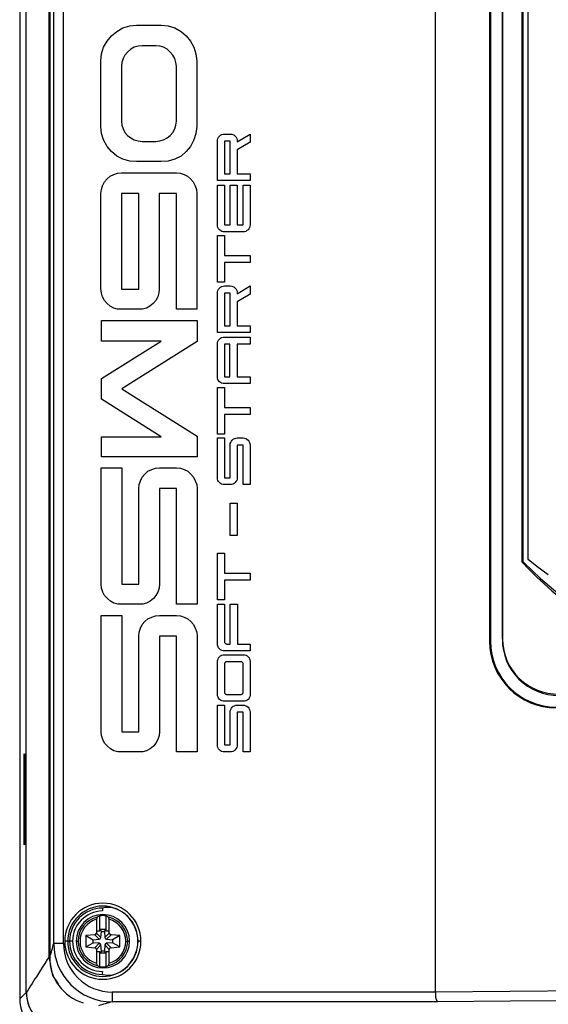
# Model space of a CAD drawing. Header units: millimetres. Extents: x 0 to 1048, y 0 to 810.
# Tile 4 of 45: x 81 to 135, y 192 to 293. Entities that reach past the tile are written whole.
import ezdxf

# ---------------------------------------------------------------- set-up
doc = ezdxf.new("R2010")
doc.units = ezdxf.units.MM
doc.header["$LTSCALE"] = 3.75
doc.layers.add('DIMENSIONS', color=140, linetype='Continuous', lineweight=25)
doc.styles.add('SLDTEXTSTYLE0', font='TXT', dxfattribs={"width": 0.7})
doc.dimstyles.new('SLDDIMSTYLE0', dxfattribs={"dimtxt": 8.092529, "dimasz": 12.3825, "dimexe": 0, "dimexo": 0.0625, "dimgap": 2.023132, "dimtad": 0, "dimtih": 1, "dimtoh": 1, "dimrnd": 1e-09, "dimzin": 12, "dimdsep": 46, "dimtxsty": 'SLDTEXTSTYLE0', "dimsah": 1, "dimcen": 0.09, "dimadec": 0, "dimazin": 3, "dimtfac": 1, "dimtofl": 0, "dimtmove": 0, "dimatfit": 3, "dimfxl": 0, "dimfrac": 2, "dimtolj": 1, "dimtzin": 12, "dimarcsym": 0})

# ---------------------------------------------------------------- blocks, each defined once
blk = doc.blocks.new('_D')
at = {"layer": 'DIMENSIONS'}
for p, q in [((79.72, 360.62), (42.42, 360.62)), ((54.33, 360.62), (54.33, 282.51)), ((42.3, 267.84), (39.59, 267.84)), ((39.59, 267.84), (39.59, 254.98)), ((66.35, 267.84), (69.07, 267.84)), ((69.07, 267.84), (69.07, 254.98)), ((39.59, 254.98), (42.3, 254.98)), ((69.07, 254.98), (66.35, 254.98)), ((54.33, 175.06), (54.33, 253.17)), ((79.72, 175.06), (42.42, 175.06))]:
    blk.add_line(p, q, dxfattribs=at)
for points in [[(54.33, 360.62), (52.42, 348.24), (56.23, 348.24)], [(54.33, 175.06), (56.23, 187.44), (52.42, 187.44)]]:
    blk.add_solid(points, dxfattribs=at)
at = {"layer": 'DIMENSIONS', "char_height": 7.937, "attachment_point": 1, "style": 'SLDTEXTSTYLE0'}
for s, insert in [('185.6', (38.94, 279.88)), ('7.31', (42.3, 265.21))]:
    blk.add_mtext(s, dxfattribs=dict(at, insert=insert))

msp = doc.modelspace()

# ---------------------------------------------------------------- linework, layer by layer
for p, q in [((81.133, 342.65), (81.133, 193.027)), ((81.809, 193.703), (81.809, 341.966)), ((123.673, 193.736), (123.673, 341.931)), ((84.139, 197.333), (84.139, 338.336)), ((84.152, 197.333), (84.152, 338.336)), ((84.155, 338.333), (84.155, 197.335)), ((84.2, 338.333), (84.2, 197.335)), ((84.613, 198.715), (84.613, 336.95)), ((85.613, 198.715), (85.613, 336.95)), ((129.194, 330.631), (129.194, 229.631)), ((129.28, 330.631), (129.28, 229.631)), ((130.501, 229.841), (130.501, 329.987)), ((130.529, 329.987), (130.529, 229.841)), ((132.506, 313.038), (132.506, 237.739)), ((132.595, 313.038), (132.595, 237.777)), ((133.128, 237.997), (133.128, 313.019)), ((91.067, 292.021), (91.69, 292.367)), ((91.69, 292.367), (92.382, 292.575)), ((92.382, 292.575), (93.074, 292.644)), ((93.074, 292.644), (95.602, 292.644)), ((95.602, 292.644), (96.327, 292.575)), ((96.327, 292.575), (96.986, 292.367)), ((96.986, 292.367), (97.643, 292.021)), ((90.065, 291.016), (90.513, 291.57)), ((90.513, 291.57), (91.067, 292.021)), ((97.643, 292.021), (98.163, 291.57)), ((98.163, 291.57), (98.612, 291.016)), ((89.511, 289.737), (89.718, 290.393)), ((89.718, 290.393), (90.065, 291.016)), ((92.487, 290.185), (92.174, 289.908)), ((92.833, 290.393), (92.487, 290.185)), ((93.249, 290.498), (92.833, 290.393)), ((93.664, 290.531), (93.249, 290.498)), ((95.048, 290.531), (93.664, 290.531)), ((95.464, 290.498), (95.048, 290.531)), ((95.843, 290.393), (95.464, 290.498)), ((96.225, 290.185), (95.843, 290.393)), ((96.535, 289.908), (96.225, 290.185)), ((98.612, 291.016), (98.958, 290.393)), ((98.958, 290.393), (99.165, 289.737)), ((89.442, 289.009), (89.511, 289.737)), ((91.726, 289.252), (91.587, 288.837)), ((91.898, 289.598), (91.726, 289.252)), ((92.174, 289.908), (91.898, 289.598)), ((96.779, 289.598), (96.535, 289.908)), ((96.986, 289.252), (96.779, 289.598)), ((97.089, 288.837), (96.986, 289.252)), ((99.165, 289.737), (99.235, 289.009)), ((89.442, 282.294), (89.442, 289.009)), ((91.587, 288.837), (91.551, 288.455)), ((91.551, 288.455), (91.551, 282.848)), ((97.158, 288.455), (97.089, 288.837)), ((97.158, 282.848), (97.158, 288.455)), ((99.235, 289.009), (99.235, 282.294)), ((89.511, 281.569), (89.442, 282.294)), ((91.551, 282.848), (91.587, 282.433)), ((91.587, 282.433), (91.726, 282.054)), ((91.726, 282.054), (91.898, 281.672)), ((96.779, 281.672), (96.986, 282.054)), ((96.986, 282.054), (97.089, 282.433)), ((97.089, 282.433), (97.158, 282.848)), ((99.235, 282.294), (99.165, 281.569)), ((89.718, 280.91), (89.511, 281.569)), ((91.898, 281.672), (92.174, 281.361)), ((92.174, 281.361), (92.487, 281.118)), ((92.487, 281.118), (92.833, 280.91)), ((95.843, 280.91), (96.225, 281.118)), ((96.225, 281.118), (96.535, 281.361)), ((96.535, 281.361), (96.779, 281.672)), ((99.165, 281.569), (98.958, 280.91)), ((101.372, 280.939), (101.408, 281.07)), ((101.408, 281.07), (101.479, 281.2)), ((101.479, 281.2), (101.561, 281.307)), ((101.561, 281.307), (101.68, 281.401)), ((101.68, 281.401), (101.798, 281.46)), ((101.798, 281.46), (101.94, 281.508)), ((101.94, 281.508), (102.071, 281.52)), ((102.071, 281.52), (102.674, 281.52)), ((102.674, 281.52), (102.816, 281.508)), ((102.816, 281.508), (102.947, 281.46)), ((102.947, 281.46), (103.065, 281.401)), ((103.065, 281.401), (103.184, 281.307)), ((103.184, 281.307), (103.266, 281.2)), ((103.266, 281.2), (103.337, 281.07)), ((103.337, 281.07), (103.373, 280.939)), ((103.385, 280.715), (104.699, 281.52)), ((104.699, 281.52), (104.699, 280.679)), ((90.065, 280.254), (89.718, 280.91)), ((90.513, 279.733), (90.065, 280.254)), ((92.833, 280.91), (93.249, 280.808)), ((93.249, 280.808), (93.664, 280.738)), ((93.664, 280.738), (95.048, 280.738)), ((95.048, 280.738), (95.464, 280.808)), ((95.464, 280.808), (95.843, 280.91)), ((98.612, 280.254), (98.163, 279.733)), ((98.958, 280.91), (98.612, 280.254)), ((101.36, 280.797), (101.372, 280.939)), ((101.36, 276.748), (101.36, 280.797)), ((102.674, 280.797), (102.071, 280.797)), ((102.071, 280.797), (102.071, 277.447)), ((102.674, 277.447), (102.674, 280.797)), ((103.373, 280.939), (103.385, 280.797)), ((103.385, 280.797), (103.385, 280.715)), ((104.699, 280.679), (103.385, 279.886)), ((91.067, 279.249), (90.513, 279.733)), ((91.69, 278.939), (91.067, 279.249)), ((97.643, 279.249), (96.986, 278.939)), ((98.163, 279.733), (97.643, 279.249)), ((103.385, 279.886), (103.385, 277.447)), ((92.382, 278.731), (91.69, 278.939)), ((93.074, 278.695), (92.382, 278.731)), ((95.602, 278.695), (93.074, 278.695)), ((96.327, 278.731), (95.602, 278.695)), ((96.986, 278.939), (96.327, 278.731)), ((90.065, 276.926), (90.375, 277.203)), ((90.375, 277.203), (90.757, 277.375)), ((90.757, 277.375), (91.136, 277.513)), ((91.136, 277.513), (91.551, 277.549)), ((91.551, 277.549), (97.158, 277.549)), ((97.158, 277.549), (97.54, 277.513)), ((97.54, 277.513), (97.955, 277.375)), ((97.955, 277.375), (98.301, 277.203)), ((98.301, 277.203), (98.612, 276.926)), ((102.071, 277.447), (102.674, 277.447)), ((103.385, 277.447), (104.699, 277.447)), ((104.699, 277.447), (104.699, 276.748)), ((89.511, 275.852), (89.613, 276.234)), ((89.613, 276.234), (89.821, 276.614)), ((89.821, 276.614), (90.065, 276.926)), ((98.612, 276.926), (98.888, 276.614)), ((98.888, 276.614), (99.096, 276.234)), ((99.096, 276.234), (99.201, 275.852)), ((104.699, 276.748), (101.36, 276.748)), ((101.36, 272.227), (101.36, 276.3)), ((101.36, 276.3), (102.071, 276.3)), ((102.071, 276.3), (102.071, 272.227)), ((102.674, 272.227), (102.674, 276.3)), ((102.674, 276.3), (103.385, 276.3)), ((103.385, 276.3), (103.385, 272.227)), ((103.989, 272.227), (103.989, 276.3)), ((103.989, 276.3), (104.699, 276.3)), ((104.699, 276.3), (104.699, 272.227)), ((89.442, 275.437), (89.511, 275.852)), ((89.442, 265.644), (89.442, 275.437)), ((93.318, 275.437), (91.551, 275.437)), ((91.551, 275.437), (91.551, 265.644)), ((93.318, 265.644), (93.318, 275.437)), ((97.158, 275.437), (95.394, 275.437)), ((95.394, 275.437), (95.394, 265.644)), ((97.158, 263.601), (97.158, 275.437)), ((99.201, 275.852), (99.235, 275.437)), ((99.235, 275.437), (99.235, 263.601)), ((101.372, 272.096), (101.36, 272.227)), ((101.408, 271.954), (101.372, 272.096)), ((102.071, 272.227), (102.674, 272.227)), ((103.385, 272.227), (103.989, 272.227)), ((104.687, 272.096), (104.652, 271.954)), ((104.699, 272.227), (104.687, 272.096)), ((101.36, 266.364), (101.36, 271.136)), ((101.36, 271.136), (102.071, 271.136)), ((101.479, 271.836), (101.408, 271.954)), ((101.561, 271.73), (101.479, 271.836)), ((101.68, 271.635), (101.561, 271.73)), ((101.798, 271.564), (101.68, 271.635)), ((101.929, 271.528), (101.798, 271.564)), ((104.131, 271.528), (101.929, 271.528)), ((102.071, 271.136), (102.071, 269.099)), ((104.261, 271.564), (104.131, 271.528)), ((104.379, 271.635), (104.261, 271.564)), ((104.497, 271.73), (104.379, 271.635)), ((104.581, 271.836), (104.497, 271.73)), ((104.652, 271.954), (104.581, 271.836)), ((102.071, 269.099), (104.699, 269.099)), ((104.699, 269.099), (104.699, 268.377)), ((102.071, 268.377), (102.071, 266.364)), ((104.699, 268.377), (102.071, 268.377)), ((102.071, 266.364), (101.36, 266.364)), ((101.798, 265.912), (101.94, 265.96)), ((101.94, 265.96), (102.071, 265.972)), ((102.071, 265.972), (102.674, 265.972)), ((102.674, 265.972), (102.816, 265.96)), ((102.816, 265.96), (102.947, 265.912)), ((103.385, 265.167), (104.699, 265.972)), ((104.699, 265.972), (104.699, 265.131)), ((89.511, 265.262), (89.442, 265.644)), ((89.613, 264.847), (89.511, 265.262)), ((91.551, 265.644), (93.318, 265.644)), ((95.358, 265.262), (95.256, 264.847)), ((95.394, 265.644), (95.358, 265.262)), ((101.36, 265.249), (101.372, 265.391)), ((101.36, 261.2), (101.36, 265.249)), ((101.372, 265.391), (101.408, 265.522)), ((101.408, 265.522), (101.479, 265.652)), ((101.479, 265.652), (101.561, 265.759)), ((101.561, 265.759), (101.68, 265.854)), ((101.68, 265.854), (101.798, 265.912)), ((102.674, 265.249), (102.071, 265.249)), ((102.071, 265.249), (102.071, 261.899)), ((102.674, 261.899), (102.674, 265.249)), ((102.947, 265.912), (103.065, 265.854)), ((103.065, 265.854), (103.184, 265.759)), ((103.184, 265.759), (103.266, 265.652)), ((103.266, 265.652), (103.337, 265.522)), ((103.337, 265.522), (103.373, 265.391)), ((103.373, 265.391), (103.385, 265.249)), ((103.385, 265.249), (103.385, 265.167)), ((104.699, 265.131), (103.385, 264.338)), ((89.821, 264.501), (89.613, 264.847)), ((90.065, 264.19), (89.821, 264.501)), ((90.375, 263.914), (90.065, 264.19)), ((94.771, 264.19), (94.459, 263.914)), ((95.048, 264.501), (94.771, 264.19)), ((95.256, 264.847), (95.048, 264.501)), ((103.385, 264.338), (103.385, 261.899)), ((90.757, 263.706), (90.375, 263.914)), ((91.136, 263.601), (90.757, 263.706)), ((93.697, 263.601), (91.136, 263.601)), ((94.112, 263.706), (93.697, 263.601)), ((94.459, 263.914), (94.112, 263.706)), ((99.235, 263.601), (97.158, 263.601)), ((89.511, 260.342), (89.511, 262.455)), ((89.511, 262.455), (99.27, 262.455)), ((99.27, 262.455), (99.27, 260.309)), ((104.699, 261.2), (101.36, 261.2)), ((102.071, 261.899), (102.674, 261.899)), ((103.385, 261.899), (104.699, 261.899)), ((104.699, 261.899), (104.699, 261.2)), ((89.511, 256.502), (95.602, 260.342)), ((95.602, 260.342), (89.511, 260.342)), ((99.27, 260.309), (91.587, 255.464)), ((101.348, 260.029), (101.36, 260.171)), ((101.348, 256.679), (101.348, 260.029)), ((101.36, 260.171), (101.408, 260.302)), ((101.408, 260.302), (101.467, 260.432)), ((101.467, 260.432), (101.561, 260.539)), ((101.561, 260.539), (101.668, 260.621)), ((101.668, 260.621), (101.787, 260.692)), ((101.787, 260.692), (101.929, 260.74)), ((101.929, 260.74), (102.071, 260.752)), ((102.071, 260.752), (104.699, 260.752)), ((102.615, 260.029), (102.071, 260.029)), ((102.071, 260.029), (102.071, 256.679)), ((102.615, 256.679), (102.615, 260.029)), ((104.699, 260.029), (103.385, 260.029)), ((103.385, 260.029), (103.385, 256.679)), ((104.699, 260.752), (104.699, 260.029)), ((89.511, 254.39), (89.511, 256.502)), ((101.36, 256.548), (101.348, 256.679)), ((101.408, 256.406), (101.36, 256.548)), ((101.467, 256.288), (101.408, 256.406)), ((101.561, 256.17), (101.467, 256.288)), ((101.668, 256.087), (101.561, 256.17)), ((101.787, 256.016), (101.668, 256.087)), ((101.929, 255.98), (101.787, 256.016)), ((104.699, 255.98), (101.929, 255.98)), ((102.071, 256.679), (102.615, 256.679)), ((103.385, 256.679), (104.699, 256.679)), ((104.699, 256.679), (104.699, 255.98)), ((91.587, 255.464), (99.27, 250.619)), ((101.36, 250.816), (101.36, 255.588)), ((101.36, 255.588), (102.071, 255.588)), ((102.071, 255.588), (102.071, 253.552)), ((95.602, 250.549), (89.511, 254.39)), ((102.071, 253.552), (104.699, 253.552)), ((104.699, 253.552), (104.699, 252.829)), ((102.071, 252.829), (102.071, 250.816)), ((104.699, 252.829), (102.071, 252.829)), ((89.511, 248.506), (89.511, 250.549)), ((89.511, 250.549), (95.602, 250.549)), ((99.27, 250.619), (99.27, 248.506)), ((101.348, 246.351), (101.348, 250.424)), ((101.348, 250.424), (102.071, 250.424)), ((102.071, 250.816), (101.36, 250.816)), ((102.071, 250.424), (102.071, 246.351)), ((102.663, 249.702), (102.674, 249.844)), ((102.674, 249.844), (102.722, 249.974)), ((102.722, 249.974), (102.781, 250.104)), ((102.781, 250.104), (102.876, 250.211)), ((102.876, 250.211), (102.982, 250.306)), ((102.982, 250.306), (103.113, 250.365)), ((103.113, 250.365), (103.242, 250.412)), ((103.242, 250.412), (103.385, 250.424)), ((103.385, 250.424), (103.977, 250.424)), ((103.977, 250.424), (104.119, 250.412)), ((104.119, 250.412), (104.249, 250.365)), ((104.249, 250.365), (104.379, 250.306)), ((104.379, 250.306), (104.486, 250.211)), ((104.486, 250.211), (104.581, 250.104)), ((104.581, 250.104), (104.64, 249.974)), ((104.64, 249.974), (104.687, 249.844)), ((104.687, 249.844), (104.699, 249.702)), ((102.663, 246.351), (102.663, 249.702)), ((103.977, 249.702), (103.385, 249.702)), ((103.385, 249.702), (103.385, 246.351)), ((103.977, 245.652), (103.977, 249.702)), ((104.699, 249.702), (104.699, 245.652)), ((99.27, 248.506), (89.511, 248.506)), ((89.475, 235.455), (89.475, 247.36)), ((89.475, 247.36), (91.587, 247.36)), ((91.587, 247.36), (91.587, 235.455)), ((93.941, 246.737), (94.251, 247.014)), ((94.251, 247.014), (94.633, 247.186)), ((94.633, 247.186), (95.012, 247.324)), ((95.012, 247.324), (95.428, 247.36)), ((95.428, 247.36), (97.158, 247.36)), ((97.158, 247.36), (97.573, 247.324)), ((97.573, 247.324), (97.955, 247.186)), ((97.955, 247.186), (98.335, 247.014)), ((98.335, 247.014), (98.647, 246.737)), ((93.351, 245.663), (93.49, 246.045)), ((93.49, 246.045), (93.664, 246.425)), ((93.664, 246.425), (93.941, 246.737)), ((98.647, 246.737), (98.924, 246.425)), ((98.924, 246.425), (99.096, 246.045)), ((99.096, 246.045), (99.235, 245.663)), ((101.36, 246.221), (101.348, 246.351)), ((101.408, 246.079), (101.36, 246.221)), ((101.467, 245.96), (101.408, 246.079)), ((101.561, 245.854), (101.467, 245.96)), ((101.668, 245.759), (101.561, 245.854)), ((102.071, 246.351), (102.663, 246.351)), ((103.171, 245.854), (103.065, 245.759)), ((103.255, 245.96), (103.171, 245.854)), ((103.326, 246.079), (103.255, 245.96)), ((103.373, 246.221), (103.326, 246.079)), ((103.385, 246.351), (103.373, 246.221)), ((93.318, 245.248), (93.351, 245.663)), ((93.318, 235.455), (93.318, 245.248)), ((97.158, 245.248), (95.428, 245.248)), ((95.428, 245.248), (95.428, 235.455)), ((97.158, 233.412), (97.158, 245.248)), ((99.235, 245.663), (99.27, 245.248)), ((99.27, 245.248), (99.27, 233.412)), ((101.787, 245.688), (101.668, 245.759)), ((101.929, 245.652), (101.787, 245.688)), ((102.805, 245.652), (101.929, 245.652)), ((102.935, 245.688), (102.805, 245.652)), ((103.065, 245.759), (102.935, 245.688)), ((104.699, 245.652), (103.977, 245.652)), ((102.674, 240.432), (102.674, 243.771)), ((102.674, 243.771), (103.385, 243.771)), ((103.385, 243.771), (103.385, 240.432)), ((103.385, 240.432), (102.674, 240.432)), ((101.36, 233.865), (101.36, 238.637)), ((101.36, 238.637), (102.071, 238.637)), ((102.071, 238.637), (102.071, 236.601)), ((132.506, 237.739), (132.595, 237.777)), ((102.071, 236.601), (104.699, 236.601)), ((102.071, 235.878), (102.071, 233.865)), ((104.699, 235.878), (102.071, 235.878)), ((104.699, 236.601), (104.699, 235.878)), ((89.511, 235.073), (89.475, 235.455)), ((89.649, 234.658), (89.511, 235.073)), ((91.587, 235.455), (93.318, 235.455)), ((95.394, 235.073), (95.256, 234.658)), ((95.428, 235.455), (95.394, 235.073)), ((89.821, 234.312), (89.649, 234.658)), ((90.098, 234.001), (89.821, 234.312)), ((90.411, 233.725), (90.098, 234.001)), ((90.757, 233.517), (90.411, 233.725)), ((94.494, 233.725), (94.112, 233.517)), ((94.805, 234.001), (94.494, 233.725)), ((95.048, 234.312), (94.805, 234.001)), ((95.256, 234.658), (95.048, 234.312)), ((102.071, 233.865), (101.36, 233.865)), ((91.172, 233.412), (90.757, 233.517)), ((93.733, 233.412), (91.172, 233.412)), ((94.112, 233.517), (93.733, 233.412)), ((99.27, 233.412), (97.158, 233.412)), ((101.36, 229.344), (101.36, 233.417)), ((101.36, 233.417), (102.082, 233.417)), ((102.082, 233.417), (102.082, 229.545)), ((102.674, 229.344), (102.674, 233.417)), ((102.674, 233.417), (103.397, 233.417)), ((103.397, 233.417), (103.397, 229.344)), ((89.475, 220.361), (89.475, 232.266)), ((89.475, 232.266), (91.587, 232.266)), ((91.587, 232.266), (91.587, 220.361)), ((93.941, 231.643), (94.251, 231.92)), ((94.251, 231.92), (94.633, 232.092)), ((94.633, 232.092), (95.012, 232.23)), ((95.012, 232.23), (95.428, 232.266)), ((95.428, 232.266), (97.158, 232.266)), ((97.158, 232.266), (97.573, 232.23)), ((97.573, 232.23), (97.955, 232.092)), ((97.955, 232.092), (98.335, 231.92)), ((98.335, 231.92), (98.647, 231.643)), ((93.351, 230.569), (93.49, 230.951)), ((93.49, 230.951), (93.664, 231.33)), ((93.664, 231.33), (93.941, 231.643)), ((98.647, 231.643), (98.924, 231.33)), ((98.924, 231.33), (99.096, 230.951)), ((99.096, 230.951), (99.235, 230.569)), ((93.318, 230.154), (93.351, 230.569)), ((93.318, 220.361), (93.318, 230.154)), ((97.158, 230.154), (95.428, 230.154)), ((95.428, 230.154), (95.428, 220.361)), ((97.158, 218.317), (97.158, 230.154)), ((99.235, 230.569), (99.27, 230.154)), ((99.27, 230.154), (99.27, 218.317)), ((130.529, 229.841), (130.501, 229.841)), ((101.372, 229.213), (101.36, 229.344)), ((101.419, 229.071), (101.372, 229.213)), ((101.479, 228.953), (101.419, 229.071)), ((101.574, 228.847), (101.479, 228.953)), ((101.68, 228.752), (101.574, 228.847)), ((101.798, 228.681), (101.68, 228.752)), ((101.94, 228.645), (101.798, 228.681)), ((102.082, 229.545), (102.094, 229.498)), ((102.094, 229.498), (102.118, 229.45)), ((102.118, 229.45), (102.153, 229.415)), ((102.153, 229.415), (102.189, 229.392)), ((102.189, 229.392), (102.224, 229.368)), ((102.224, 229.368), (102.272, 229.356)), ((102.272, 229.356), (102.319, 229.344)), ((102.319, 229.344), (102.674, 229.344)), ((103.397, 229.344), (104.699, 229.344)), ((104.699, 229.344), (104.699, 228.645)), ((129.194, 229.631), (129.28, 229.631)), ((101.36, 227.53), (101.372, 227.673)), ((101.372, 227.673), (101.419, 227.803)), ((101.419, 227.803), (101.479, 227.933)), ((101.479, 227.933), (101.574, 228.04)), ((101.574, 228.04), (101.68, 228.135)), ((101.68, 228.135), (101.798, 228.194)), ((101.798, 228.194), (101.94, 228.241)), ((104.699, 228.645), (101.94, 228.645)), ((101.94, 228.241), (102.082, 228.253)), ((102.082, 228.253), (103.989, 228.253)), ((103.989, 228.253), (104.131, 228.241)), ((104.131, 228.241), (104.261, 228.194)), ((104.261, 228.194), (104.391, 228.135)), ((104.391, 228.135), (104.497, 228.04)), ((104.497, 228.04), (104.592, 227.933)), ((104.592, 227.933), (104.652, 227.803)), ((104.652, 227.803), (104.699, 227.673)), ((104.699, 227.673), (104.699, 224.05)), ((101.36, 224.18), (101.36, 227.53)), ((102.094, 227.388), (102.082, 227.341)), ((102.082, 227.341), (102.082, 224.381)), ((102.118, 227.424), (102.094, 227.388)), ((102.189, 227.495), (102.118, 227.424)), ((102.224, 227.519), (102.189, 227.495)), ((102.272, 227.53), (102.224, 227.519)), ((103.799, 227.53), (102.272, 227.53)), ((103.847, 227.519), (103.799, 227.53)), ((103.882, 227.495), (103.847, 227.519)), ((103.953, 227.424), (103.882, 227.495)), ((103.977, 227.388), (103.953, 227.424)), ((103.989, 227.341), (103.977, 227.388)), ((103.989, 224.381), (103.989, 227.341)), ((101.372, 224.05), (101.36, 224.18)), ((101.419, 223.908), (101.372, 224.05)), ((101.479, 223.789), (101.419, 223.908)), ((101.574, 223.683), (101.479, 223.789)), ((101.68, 223.588), (101.574, 223.683)), ((102.082, 224.381), (102.094, 224.334)), ((102.094, 224.334), (102.118, 224.286)), ((102.118, 224.286), (102.153, 224.251)), ((102.153, 224.251), (102.189, 224.228)), ((102.189, 224.228), (102.224, 224.204)), ((102.224, 224.204), (102.272, 224.192)), ((102.272, 224.192), (102.319, 224.18)), ((102.319, 224.18), (103.752, 224.18)), ((103.752, 224.18), (103.799, 224.192)), ((103.799, 224.192), (103.847, 224.204)), ((103.847, 224.204), (103.882, 224.228)), ((103.882, 224.228), (103.918, 224.251)), ((103.918, 224.251), (103.953, 224.286)), ((103.953, 224.286), (103.977, 224.334)), ((103.977, 224.334), (103.989, 224.381)), ((104.497, 223.683), (104.391, 223.588)), ((104.592, 223.789), (104.497, 223.683)), ((104.652, 223.908), (104.592, 223.789)), ((104.699, 224.05), (104.652, 223.908)), ((101.348, 219.016), (101.348, 223.089)), ((101.348, 223.089), (102.071, 223.089)), ((101.798, 223.517), (101.68, 223.588)), ((101.94, 223.481), (101.798, 223.517)), ((104.131, 223.481), (101.94, 223.481)), ((102.071, 223.089), (102.071, 219.016)), ((102.674, 222.509), (102.722, 222.639)), ((102.722, 222.639), (102.781, 222.769)), ((102.781, 222.769), (102.876, 222.876)), ((102.876, 222.876), (102.982, 222.971)), ((102.982, 222.971), (103.113, 223.03)), ((103.113, 223.03), (103.242, 223.077)), ((103.242, 223.077), (103.385, 223.089)), ((103.385, 223.089), (103.977, 223.089)), ((103.977, 223.089), (104.119, 223.077)), ((104.119, 223.077), (104.249, 223.03)), ((104.261, 223.517), (104.131, 223.481)), ((104.249, 223.03), (104.379, 222.971)), ((104.391, 223.588), (104.261, 223.517)), ((104.379, 222.971), (104.486, 222.876)), ((104.486, 222.876), (104.581, 222.769)), ((104.581, 222.769), (104.64, 222.639)), ((104.64, 222.639), (104.687, 222.509)), ((102.663, 222.367), (102.674, 222.509)), ((102.663, 219.016), (102.663, 222.367)), ((103.977, 222.367), (103.385, 222.367)), ((103.385, 222.367), (103.385, 219.016)), ((103.977, 218.317), (103.977, 222.367)), ((104.687, 222.509), (104.699, 222.367)), ((104.699, 222.367), (104.699, 218.317)), ((89.511, 219.979), (89.475, 220.361)), ((89.649, 219.563), (89.511, 219.979)), ((91.587, 220.361), (93.318, 220.361)), ((95.394, 219.979), (95.256, 219.563)), ((95.428, 220.361), (95.394, 219.979)), ((89.821, 219.217), (89.649, 219.563)), ((90.098, 218.907), (89.821, 219.217)), ((90.411, 218.63), (90.098, 218.907)), ((90.757, 218.422), (90.411, 218.63)), ((94.494, 218.63), (94.112, 218.422)), ((94.805, 218.907), (94.494, 218.63)), ((95.048, 219.217), (94.805, 218.907)), ((95.256, 219.563), (95.048, 219.217)), ((101.36, 218.886), (101.348, 219.016)), ((101.408, 218.744), (101.36, 218.886)), ((101.467, 218.625), (101.408, 218.744)), ((101.561, 218.519), (101.467, 218.625)), ((102.071, 219.016), (102.663, 219.016)), ((103.255, 218.625), (103.171, 218.519)), ((103.326, 218.744), (103.255, 218.625)), ((103.373, 218.886), (103.326, 218.744)), ((103.385, 219.016), (103.373, 218.886)), ((81.708, 217.83), (81.539, 217.824)), ((81.539, 217.824), (81.539, 209.064)), ((81.594, 218.092), (81.71, 218.087)), ((81.594, 217.826), (81.594, 218.092)), ((81.597, 218.091), (81.597, 217.826)), ((81.708, 209.058), (81.708, 217.83)), ((81.71, 218.087), (81.71, 208.817)), ((91.172, 218.317), (90.757, 218.422)), ((93.733, 218.317), (91.172, 218.317)), ((94.112, 218.422), (93.733, 218.317)), ((99.27, 218.317), (97.158, 218.317)), ((101.668, 218.424), (101.561, 218.519)), ((101.787, 218.353), (101.668, 218.424)), ((101.929, 218.317), (101.787, 218.353)), ((102.805, 218.317), (101.929, 218.317)), ((102.935, 218.353), (102.805, 218.317)), ((103.065, 218.424), (102.935, 218.353)), ((103.171, 218.519), (103.065, 218.424)), ((104.699, 218.317), (103.977, 218.317)), ((81.708, 209.058), (81.539, 209.064)), ((81.594, 208.813), (81.594, 209.062)), ((81.71, 208.817), (81.594, 208.813)), ((81.597, 209.062), (81.597, 208.813)), ((89.339, 199.999), (89.339, 201.536)), ((89.939, 201.536), (89.939, 199.999)), ((89.002, 201.185), (89.002, 200.014)), ((90.275, 200.014), (90.275, 201.185)), ((88.807, 199.592), (87.893, 199.512)), ((87.893, 199.512), (87.893, 198.356)), ((87.893, 199.512), (88.639, 199.087)), ((88.807, 199.592), (89.258, 199.141)), ((89.002, 200.014), (88.981, 199.766)), ((88.981, 199.766), (89.432, 199.315)), ((89.002, 200.014), (89.339, 199.999)), ((89.339, 199.999), (89.354, 200.168)), ((89.487, 199.934), (89.354, 200.168)), ((89.354, 200.168), (89.924, 200.168)), ((89.432, 199.315), (89.487, 199.934)), ((89.487, 199.934), (89.791, 199.934)), ((89.924, 200.168), (89.791, 199.934)), ((89.791, 199.934), (89.845, 199.315)), ((89.845, 199.315), (90.297, 199.766)), ((89.939, 199.999), (89.924, 200.168)), ((89.939, 199.999), (90.275, 200.014)), ((90.471, 199.592), (90.019, 199.141)), ((90.297, 199.766), (90.275, 200.014)), ((91.385, 199.512), (90.471, 199.592)), ((91.385, 199.512), (90.639, 199.087)), ((91.385, 198.356), (91.385, 199.512)), ((85.613, 198.715), (84.613, 198.715)), ((86.044, 198.934), (85.744, 198.934)), ((86.044, 198.934), (86.242, 198.934)), ((86.542, 198.934), (86.242, 198.934)), ((86.908, 198.934), (87.1, 198.934)), ((87.893, 198.356), (88.639, 198.782)), ((88.639, 199.087), (89.258, 199.141)), ((88.639, 198.782), (88.639, 199.087)), ((89.258, 198.728), (88.639, 198.782)), ((88.807, 198.276), (89.258, 198.728)), ((89.432, 198.554), (88.981, 198.103)), ((89.487, 197.934), (89.432, 198.554)), ((89.845, 198.554), (89.791, 197.934)), ((90.297, 198.103), (89.845, 198.554)), ((90.019, 199.141), (90.639, 199.087)), ((90.639, 198.782), (90.019, 198.728)), ((90.019, 198.728), (90.471, 198.276)), ((90.639, 199.087), (90.639, 198.782)), ((91.385, 198.356), (90.639, 198.782)), ((91.978, 198.934), (92.177, 198.934)), ((92.177, 198.934), (92.37, 198.934)), ((93.217, 198.934), (93.234, 198.934)), ((93.534, 198.934), (93.234, 198.934)), ((87.893, 198.356), (88.807, 198.276)), ((88.981, 198.103), (89.002, 197.855)), ((89.339, 197.869), (89.002, 197.855)), ((89.002, 197.855), (89.002, 196.683)), ((89.339, 196.333), (89.339, 197.869)), ((89.339, 197.869), (89.354, 197.701)), ((89.354, 197.701), (89.487, 197.934)), ((89.924, 197.701), (89.354, 197.701)), ((89.791, 197.934), (89.487, 197.934)), ((89.791, 197.934), (89.924, 197.701)), ((89.939, 197.869), (89.924, 197.701)), ((89.939, 197.869), (89.939, 196.333)), ((90.275, 197.855), (89.939, 197.869)), ((90.275, 197.855), (90.297, 198.103)), ((90.275, 196.683), (90.275, 197.855)), ((90.471, 198.276), (91.385, 198.356)), ((84.152, 197.333), (84.155, 197.335)), ((84.2, 197.333), (84.152, 197.333)), ((84.2, 197.335), (84.155, 197.335)), ((84.2, 197.335), (84.2, 197.32)), ((81.133, 193.027), (81.809, 193.703)), ((123.673, 193.734), (90.593, 193.734)), ((90.593, 193.734), (90.593, 192.734)), ((123.673, 193.736), (123.673, 193.734)), ((123.856, 192.734), (90.593, 192.734))]:
    msp.add_line(p, q)
at = {"flags": 128}
for points in [[(132.595, 237.777), (132.7, 237.673), (134.403, 236.062), (136.184, 234.534)], [(135.202, 236.423), (134.031, 237.29), (133.128, 237.997)], [(90.572, 202.389), (89.884, 202.382), (89.611, 202.331)], [(84.139, 197.333), (83.929, 197.051), (83.701, 196.667), (83.498, 196.335), (83.27, 195.979), (83.052, 195.64), (82.835, 195.302), (82.688, 195.073), (82.542, 194.845), (82.395, 194.617), (82.249, 194.376), (82.102, 194.124), (81.955, 193.889), (81.809, 193.703)], [(85.092, 194.563), (84.517, 195.426), (84.139, 197.333)], [(89.611, 195.538), (90.154, 195.46), (90.572, 195.48)], [(162.592, 193.92), (154.713, 193.913), (146.84, 193.891), (139.014, 193.854), (131.277, 193.802), (123.673, 193.736)], [(162.592, 192.921), (154.696, 192.913), (146.816, 192.891), (139.011, 192.853), (131.339, 192.801), (123.856, 192.734)]]:
    msp.add_lwpolyline(points, dxfattribs=at)
for centre, radius, start, end in [((162.605, 265.989), 41.279, 223.18426, 316.81574), ((136.233, 229.82), 5.732, 179.79574, 270.57991), ((136.162, 229.857), 5.633, 180.16183, 271.21687), ((136.034, 229.64), 6.84, 180.07016, 269.94476), ((136.034, 229.64), 6.753, 180.07331, 269.97023), ((89.639, 198.934), 3.895, 360, 180), ((89.639, 198.934), 3.595, 0, 180), ((89.639, 198.934), 3.397, 90.46371, 180), ((89.639, 198.934), 3.097, 90.98703, 179.99987), ((89.639, 198.934), 2.731, 0, 180), ((89.639, 198.934), 2.619, 83.42188, 96.57812), ((90.653, 202.09), 1.069, 166.97718, 183.18716), ((89.639, 198.934), 3.578, 0, 74.87727), ((89.639, 198.934), 2.539, 103.21896, 180), ((89.639, 198.934), 2.339, 105.78393, 254.21607), ((89.353, 201.214), 0.352, 146.94676, 184.60303), ((89.924, 201.214), 0.352, 355.39697, 33.05324), ((89.639, 198.934), 2.539, 0, 76.78104), ((89.639, 198.934), 2.339, 360, 74.21607), ((71.635, 201.8), 13.34, 340.3755, 346.62632), ((90.594, 198.715), 5.981, 180.00433, 269.99567), ((90.591, 198.712), 4.978, 179.97515, 270.02485), ((89.639, 198.934), 3.895, 180, 360), ((89.639, 198.934), 3.595, 180, 0), ((89.639, 198.934), 3.397, 180, 269.53629), ((89.639, 198.934), 3.097, 180.00045, 269.01235), ((89.639, 198.934), 2.732, 180, 270), ((89.639, 198.934), 2.731, 180, 0), ((89.639, 198.934), 2.539, 180, 256.78104), ((89.639, 198.934), 2.732, 270, 0), ((89.639, 198.934), 2.539, 283.21896, 0), ((89.639, 198.934), 2.339, 285.78393, 0), ((89.639, 198.934), 3.578, 285.12273, 0), ((88.989, 197.229), 4.79, 178.91081, 253.61959), ((89.353, 196.655), 0.352, 175.39697, 213.05324), ((89.924, 196.655), 0.352, 326.94676, 4.60303), ((89.639, 198.934), 2.619, 263.42188, 276.57812), ((90.37, 195.754), 0.789, 173.90564, 195.93001), ((85.608, 193.703), 3.798, 179.99202, 270.00625), ((125.184, 193.494), 1.529, 170.98106, 209.79413), ((93.369, 180.802), 12.251, 103.09554, 109.90264)]:
    msp.add_arc(centre, radius, start, end)
for centre, major_axis, ratio, start_param, end_param in [((90.482, 198.934), (2.946, 0), 0.9581811, 1.9692578, 2.0751196), ((88.796, 198.934), (2.946, 0), 0.9581811, 1.0664731, 1.1723349), ((88.774, 199.799), (-0.152, 0.152), 0.9287637, 2.479586, 3.8035993), ((90.504, 199.799), (0.152, 0.152), 0.9287637, 2.479586, 3.8035993), ((89.225, 199.348), (-0.152, 0.152), 0.9287637, 2.479586, 3.8035993), ((89.225, 198.521), (-0.152, -0.152), 0.9287637, 2.479586, 3.8035993), ((90.052, 199.348), (0.152, 0.152), 0.9287637, 2.479586, 3.8035993), ((90.052, 198.521), (0.152, -0.152), 0.9287637, 2.479586, 3.8035993), ((88.774, 198.069), (-0.152, -0.152), 0.9287637, 2.479586, 3.8035993), ((90.504, 198.069), (0.152, -0.152), 0.9287637, 2.479586, 3.8035993), ((90.482, 198.934), (2.946, 0), 0.9581811, 4.2080657, 4.3139276), ((88.796, 198.934), (2.946, 0), 0.9581811, 5.1108504, 5.2167122), ((85.615, 193.71), (-2.689, -2.689), 0.9993245, 5.498125, 7.0682456), ((84.935, 193.03), (-2.689, -2.689), 0.9993245, 5.498125, 7.0682456)]:
    msp.add_ellipse(centre, major_axis=major_axis, ratio=ratio, start_param=start_param, end_param=end_param)

# ---------------------------------------------------------------- dimensions: what is measured, and where the dimension line sits
at = {"layer": 'DIMENSIONS'}
dim = msp.add_linear_dim(base=(54.329, 360.622), p1=(84.486, 175.061), p2=(84.486, 360.622), angle=90, dimstyle='SLDDIMSTYLE0', dxfattribs=at)
dim.commit()
dim.dimension.update_dxf_attribs({"geometry": '_D', "text_midpoint": (54.329, 267.841), "dimtype": 160})

doc.saveas('drawing.dxf')
